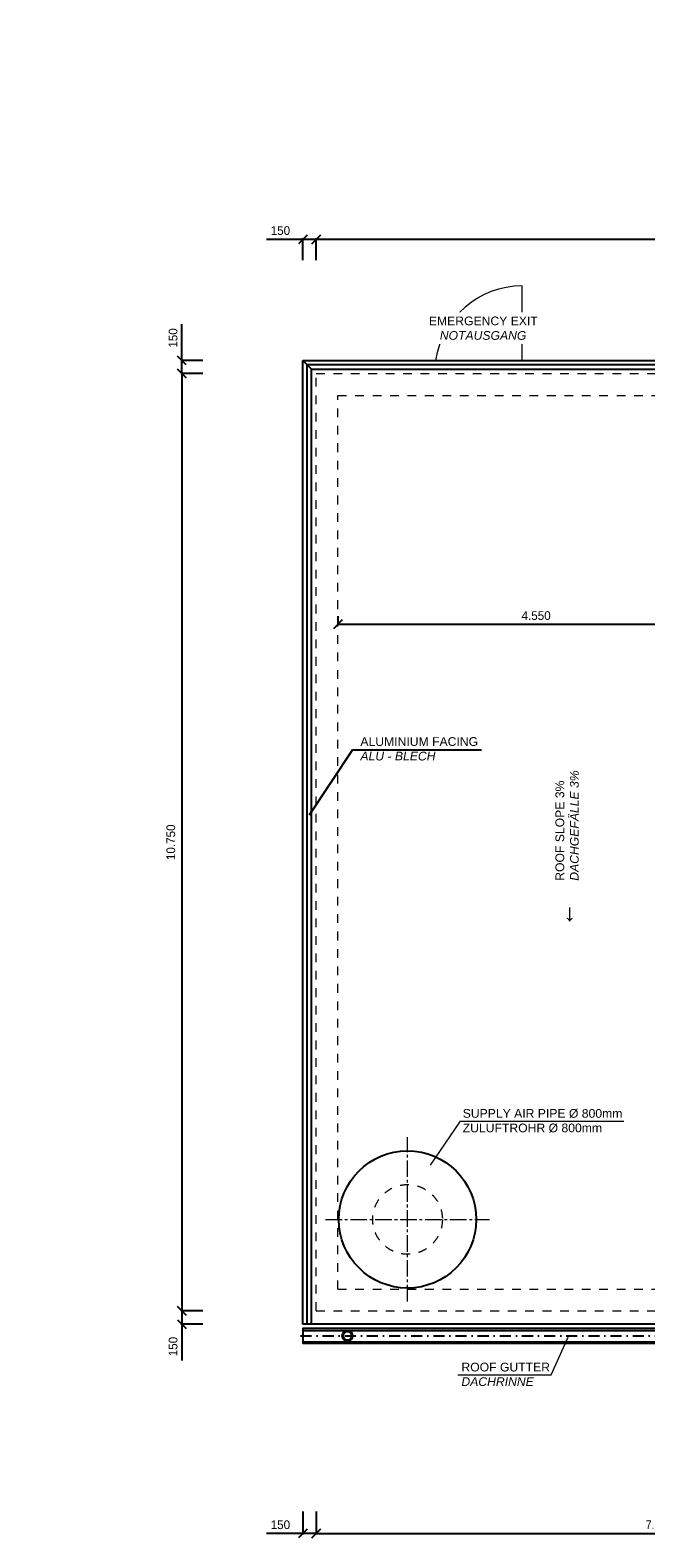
# Model space of a CAD drawing. Header units: millimetres. Extents: x -2065 to 128713, y -54195 to 32418.
# Tile 38 of 61: x 33475 to 40539, y -2602 to 14688. Entities that reach past the tile are written whole.
import ezdxf

# ---------------------------------------------------------------- set-up
doc = ezdxf.new("R2010")
doc.units = ezdxf.units.MM
for name, pattern in [('DASHDOT', [25.4, 12.7, -6.35, 0, -6.35]), ('JIS_02_1.0', [2, 1, -1]), ('MITTE2', [28.575, 19.05, -3.175, 3.175, -3.175])]:
    doc.linetypes.add(name, pattern=pattern)
doc.layers.add('Bemaßung', color=7, linetype='Continuous', lineweight=9)
doc.layers.add('Beschriftung', color=7, linetype='Continuous')
doc.layers.add('POL_Bema', color=7, linetype='Continuous')
doc.styles.add('LBB3.5M1000', font='isocp.shx', dxfattribs={"height": 3.5})
doc.dimstyles.new('DIN', dxfattribs={"dimtxt": 2.5, "dimasz": 2.5, "dimexe": 1.25, "dimexo": 0.625, "dimtad": 1, "dimtih": 1, "dimdec": 4, "dimdsep": 46, "dimlunit": 6, "dimtxsty": 'Standard', "dimcen": 2.5, "dimadec": 0, "dimazin": 0, "dimtfac": 1, "dimtdec": 4, "dimtmove": 0, "dimatfit": 3, "dimfxl": 0, "dimtvp": 1, "dimtolj": 1, "dimtzin": 0, "dimarcsym": 0})

# ---------------------------------------------------------------- blocks, each defined once
blk = doc.blocks.new('_Oblique')
at = {"layer": 'POL_Bema', "color": 0, "lineweight": -2}
blk.add_line((-0.5, -0.5), (0.5, 0.5), dxfattribs=at)
blk = doc.blocks.new('*D272')
at = {"layer": 'Bemaßung', "color": 0, "lineweight": -2, "transparency": 16777216}
for p, q in [((35455, 10750), (35203, 10750)), ((35215, 10750), (35215, 0)), ((35455, 0), (35203, 0))]:
    blk.add_line(p, q, dxfattribs=at)
at = {"layer": 'DEFPOINTS', "color": 0, "transparency": 16777216}
for p in [(36755, 10750), (35215, 0), (36755, 0)]:
    blk.add_point(p, dxfattribs=at)
at = {"layer": 'Bemaßung', "color": 0, "lineweight": -2, "transparency": 16777216, "xscale": 100, "yscale": 100, "zscale": 100}
for p, rotation in [((35215, 10750), 90), ((35215, 0), 270)]:
    blk.add_blockref('_Oblique', p, dxfattribs=dict(at, rotation=rotation))
at = {"layer": 'Bemaßung', "color": 0, "transparency": 16777216, "insert": (35089, 5375), "char_height": 100, "attachment_point": 5, "rotation": 90}
blk.add_mtext('\\A1;10.750', dxfattribs=at)
blk = doc.blocks.new('*D273')
at = {"layer": 'Bemaßung', "color": 0, "lineweight": -2, "transparency": 16777216}
for p, q in [((36755, 12050), (36755, 12302)), ((52005, 12289), (36755, 12289)), ((52005, 12050), (52005, 12302))]:
    blk.add_line(p, q, dxfattribs=at)
at = {"layer": 'DEFPOINTS', "color": 0, "transparency": 16777216}
for p in [(36755, 12289), (36755, 10750), (52005, 10750)]:
    blk.add_point(p, dxfattribs=at)
at = {"layer": 'Bemaßung', "color": 0, "lineweight": -2, "transparency": 16777216, "xscale": 100, "yscale": 100, "zscale": 100, "rotation": 180}
blk.add_blockref('_Oblique', (36755, 12289), dxfattribs=at)
at = {"layer": 'Bemaßung', "color": 0, "lineweight": -2, "transparency": 16777216, "xscale": 100, "yscale": 100, "zscale": 100}
blk.add_blockref('_Oblique', (52005, 12289), dxfattribs=at)
at = {"layer": 'Bemaßung', "color": 0, "transparency": 16777216, "insert": (44380, 12389), "char_height": 100, "attachment_point": 5}
blk.add_mtext('\\A1;15.250', dxfattribs=at)
blk = doc.blocks.new('*D277')
at = {"layer": 'Bemaßung', "color": 0, "lineweight": -2, "transparency": 16777216}
for p, q in [((35215, 10900), (35215, 11317)), ((35455, 10900), (35203, 10900)), ((35215, 10750), (35215, 10900)), ((35455, 10750), (35203, 10750))]:
    blk.add_line(p, q, dxfattribs=at)
at = {"layer": 'DEFPOINTS', "color": 0, "transparency": 16777216}
for p in [(35215, 10900), (36755, 10900), (36755, 10750)]:
    blk.add_point(p, dxfattribs=at)
at = {"layer": 'Bemaßung', "color": 0, "lineweight": -2, "transparency": 16777216, "xscale": 100, "yscale": 100, "zscale": 100}
for p, rotation in [((35215, 10900), 90), ((35215, 10750), 270)]:
    blk.add_blockref('_Oblique', p, dxfattribs=dict(at, rotation=rotation))
at = {"layer": 'Bemaßung', "color": 0, "transparency": 16777216, "insert": (35115, 11158), "char_height": 100, "attachment_point": 5, "rotation": 90}
blk.add_mtext('\\A1;150', dxfattribs=at)
blk = doc.blocks.new('*D278')
at = {"layer": 'Bemaßung', "color": 0, "lineweight": -2, "transparency": 16777216}
for p, q in [((36605, 12289), (36188, 12289)), ((36605, 12050), (36605, 12302)), ((36755, 12289), (36605, 12289)), ((36755, 12050), (36755, 12302))]:
    blk.add_line(p, q, dxfattribs=at)
at = {"layer": 'DEFPOINTS', "color": 0, "transparency": 16777216}
for p in [(36605, 12289), (36605, 10750), (36755, 10750)]:
    blk.add_point(p, dxfattribs=at)
at = {"layer": 'Bemaßung', "color": 0, "lineweight": -2, "transparency": 16777216, "xscale": 100, "yscale": 100, "zscale": 100, "rotation": 180}
blk.add_blockref('_Oblique', (36605, 12289), dxfattribs=at)
at = {"layer": 'Bemaßung', "color": 0, "lineweight": -2, "transparency": 16777216, "xscale": 100, "yscale": 100, "zscale": 100}
blk.add_blockref('_Oblique', (36755, 12289), dxfattribs=at)
at = {"layer": 'Bemaßung', "color": 0, "transparency": 16777216, "insert": (36346, 12389), "char_height": 100, "attachment_point": 5}
blk.add_mtext('\\A1;150', dxfattribs=at)
blk = doc.blocks.new('*D280')
at = {"layer": 'Bemaßung', "color": 0, "lineweight": -2, "transparency": 16777216}
for p, q in [((41194, 10900), (41194, 11317)), ((50705, 10900), (41181, 10900)), ((41194, 10750), (41194, 10900)), ((40955, 10750), (41206, 10750))]:
    blk.add_line(p, q, dxfattribs=at)
at = {"layer": 'DEFPOINTS', "color": 0, "transparency": 16777216}
for p in [(41194, 10900), (52005, 10900), (39655, 10750)]:
    blk.add_point(p, dxfattribs=at)
at = {"layer": 'Bemaßung', "color": 0, "lineweight": -2, "transparency": 16777216, "xscale": 100, "yscale": 100, "zscale": 100}
for p, rotation in [((41194, 10900), 90), ((41194, 10750), 270)]:
    blk.add_blockref('_Oblique', p, dxfattribs=dict(at, rotation=rotation))
at = {"layer": 'Bemaßung', "color": 0, "transparency": 16777216, "insert": (41094, 11158), "char_height": 100, "attachment_point": 5, "rotation": 90}
blk.add_mtext('\\A1;150', dxfattribs=at)
blk = doc.blocks.new('*D291')
at = {"layer": 'Bemaßung', "color": 0, "lineweight": -2, "transparency": 16777216}
for p, q in [((36755, -2300), (36755, -2564)), ((44655, -2300), (44655, -2564)), ((36755, -2552), (44655, -2552))]:
    blk.add_line(p, q, dxfattribs=at)
at = {"layer": 'DEFPOINTS', "color": 0, "transparency": 16777216}
for p in [(36755, 0), (44655, 0), (44655, -2552)]:
    blk.add_point(p, dxfattribs=at)
at = {"layer": 'Bemaßung', "color": 0, "lineweight": -2, "transparency": 16777216, "xscale": 100, "yscale": 100, "zscale": 100, "rotation": 180}
blk.add_blockref('_Oblique', (36755, -2552), dxfattribs=at)
at = {"layer": 'Bemaßung', "color": 0, "lineweight": -2, "transparency": 16777216, "xscale": 100, "yscale": 100, "zscale": 100}
blk.add_blockref('_Oblique', (44655, -2552), dxfattribs=at)
at = {"layer": 'Bemaßung', "color": 0, "transparency": 16777216, "insert": (40705, -2452), "char_height": 100, "attachment_point": 5}
blk.add_mtext('\\A1;7.900', dxfattribs=at)
blk = doc.blocks.new('*D292')
at = {"layer": 'Bemaßung', "color": 0, "lineweight": -2, "transparency": 16777216}
for p, q in [((36605, -2300), (36605, -2564)), ((36755, -2300), (36755, -2564)), ((36605, -2552), (36188, -2552)), ((36755, -2552), (36605, -2552))]:
    blk.add_line(p, q, dxfattribs=at)
at = {"layer": 'DEFPOINTS', "color": 0, "transparency": 16777216}
for p in [(36605, 0), (36755, 0), (36605, -2552)]:
    blk.add_point(p, dxfattribs=at)
at = {"layer": 'Bemaßung', "color": 0, "lineweight": -2, "transparency": 16777216, "xscale": 100, "yscale": 100, "zscale": 100, "rotation": 180}
blk.add_blockref('_Oblique', (36605, -2552), dxfattribs=at)
at = {"layer": 'Bemaßung', "color": 0, "lineweight": -2, "transparency": 16777216, "xscale": 100, "yscale": 100, "zscale": 100}
blk.add_blockref('_Oblique', (36755, -2552), dxfattribs=at)
at = {"layer": 'Bemaßung', "color": 0, "transparency": 16777216, "insert": (36346, -2452), "char_height": 100, "attachment_point": 5}
blk.add_mtext('\\A1;150', dxfattribs=at)
blk = doc.blocks.new('*D379')
at = {"layer": 'Bemaßung', "color": 0, "lineweight": -2, "transparency": 16777216}
for p, q in [((37005, 7967), (37005, 7861)), ((41555, 7967), (41555, 7861)), ((41555, 7874), (37005, 7874))]:
    blk.add_line(p, q, dxfattribs=at)
at = {"layer": 'DEFPOINTS', "color": 0, "transparency": 16777216}
for p in [(37005, 8067), (41555, 8067), (37005, 7874)]:
    blk.add_point(p, dxfattribs=at)
at = {"layer": 'Bemaßung', "color": 0, "lineweight": -2, "transparency": 16777216, "xscale": 100, "yscale": 100, "zscale": 100, "rotation": 180}
blk.add_blockref('_Oblique', (37005, 7874), dxfattribs=at)
at = {"layer": 'Bemaßung', "color": 0, "lineweight": -2, "transparency": 16777216, "xscale": 100, "yscale": 100, "zscale": 100}
blk.add_blockref('_Oblique', (41555, 7874), dxfattribs=at)
at = {"layer": 'Bemaßung', "color": 0, "transparency": 16777216, "insert": (39280, 7974), "char_height": 100, "attachment_point": 5}
blk.add_mtext('\\A1;4.550', dxfattribs=at)
blk = doc.blocks.new('*D409')
at = {"layer": 'Bemaßung', "color": 0, "lineweight": -2, "transparency": 16777216}
for p, q in [((35455, 0), (35203, 0)), ((35215, 0), (35215, -150)), ((35455, -150), (35203, -150)), ((35215, -150), (35215, -567))]:
    blk.add_line(p, q, dxfattribs=at)
at = {"layer": 'DEFPOINTS', "color": 0, "transparency": 16777216}
for p in [(36755, 0), (35215, -150), (36755, -150)]:
    blk.add_point(p, dxfattribs=at)
at = {"layer": 'Bemaßung', "color": 0, "lineweight": -2, "transparency": 16777216, "xscale": 100, "yscale": 100, "zscale": 100}
for p, rotation in [((35215, 0), 90), ((35215, -150), 270)]:
    blk.add_blockref('_Oblique', p, dxfattribs=dict(at, rotation=rotation))
at = {"layer": 'Bemaßung', "color": 0, "transparency": 16777216, "insert": (35115, -408), "char_height": 100, "attachment_point": 5, "rotation": 90}
blk.add_mtext('\\A1;150', dxfattribs=at)

msp = doc.modelspace()

# ---------------------------------------------------------------- linework, layer by layer
at = {"color": 251, "lineweight": 5}
msp.add_line((39119.66886, 10900), (39119.66886, 11755), dxfattribs=at)
for p, q in [((36604.66886, -149.70205), (36604.66886, 10900)), ((36704.66886, 10800), (36604.66886, 10900)), ((36604.66886, 10900), (52154.66886, 10900)), ((52104.66886, 10850), (36654.66886, 10850)), ((36654.66886, -149.70205), (36654.66886, 10850)), ((36704.66886, -149.70205), (36704.66886, 10800)), ((36704.66886, 10800), (52054.66886, 10800)), ((44454.66886, -149.70205), (36604.66886, -149.70205)), ((36604.66886, -224.03534), (44399.03265, -224.03534)), ((36604.66886, -354.42107), (44268.64692, -354.42107))]:
    msp.add_line(p, q)
at = {"linetype": 'JIS_02_1.0', "lineweight": 18, "ltscale": 100}
for p, q in [((36754.66886, 0), (36754.66886, 10750)), ((36754.66886, 10750), (52004.66886, 10750)), ((37004.66886, 250), (37004.66886, 10500)), ((37004.66886, 10500), (46504.66886, 10500)), ((37004.66886, 250), (44904.66886, 250)), ((36754.66886, 0), (44654.66886, 0))]:
    msp.add_line(p, q, dxfattribs=at)
at = {"linetype": 'MITTE2', "lineweight": 18, "ltscale": 10}
for p, q in [((37804.66886, 108.23327), (37804.66886, 1991.76673)), ((36862.90212, 1050), (38746.43559, 1050))]:
    msp.add_line(p, q, dxfattribs=at)
at = {"linetype": 'DASHDOT', "ltscale": 10}
msp.add_line((36576.35806, -285.38727), (44337.68072, -285.38727), dxfattribs=at)
msp.add_lwpolyline([(44423.35856, -199.70943), (36604.66886, -199.70943), (36604.66886, -371.0651), (44252.00289, -371.0651)])
for centre, radius in [((37804.66886, 1050), 787.40157), ((37115.25961, -285.38727), 58.97615), ((37115.25961, -285.38727), 50)]:
    msp.add_circle(centre, radius)
at = {"linetype": 'JIS_02_1.0', "lineweight": 18, "ltscale": 100}
msp.add_circle((37804.66886, 1050), 400, dxfattribs=at)
at = {"color": 251, "lineweight": 5}
msp.add_arc((39119.66886, 10750), 1005, 90, 171.416318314, dxfattribs=at)
at = {"layer": 'Beschriftung'}
for q in [(36677.39102, 5685.12213), (38652.13545, 6435.72397)]:
    msp.add_line((37173.1125, 6435.72397), q, dxfattribs=at)
at = {"layer": 'Beschriftung', "lineweight": 5}
for p, q in [((38406.85814, 2175.22947), (38065.84698, 1672.6671)), ((38406.85814, 2175.22947), (40287.93092, 2175.22947)), ((39453.15346, -734.25563), (39649.32218, -299.52152)), ((38380.30116, -734.25563), (39453.15346, -734.25563))]:
    msp.add_line(p, q, dxfattribs=at)

# ---------------------------------------------------------------- texts
at = {"layer": 'Beschriftung', "attachment_point": 1, "style": 'LBB3.5M1000'}
for s, width, insert, char_height in [('\\pi94.352;{\\fArial|b0|i0|c0|p34;GROUND PLAN\\P\\pi274.78;\\fArial|b0|i1|c0|p34;GRUNDRISS}', 2200.1645238, (5399.52643, 14684.6482), 200), ('{\\fArial|b0|i0|c0|p34;ALUMINIUM FACING\\P\\fArial|b0|i1|c0|p34;ALU - BLECH}', 1395.2763858, (37263.83612, 6580.05362), 100), ('{\\fArial|b0|i0|c0|p34;SUPPLY AIR PIPE %%C 800mm\\PZULUFTROHR %%C 800mm}', 2052.052985, (38437.77827, 2315.93258), 100), ('{\\fArial|b0|i0|c0|p34;ROOF GUTTER\\P\\fArial|b0|i1|c0|p34;DACHRINNE}', 2471.4058999, (38422.86627, -593.55253), 100)]:
    msp.add_mtext_dynamic_manual_height_columns(s, width=width, gutter_width=17.5, heights=[0], dxfattribs=dict(at, insert=insert, char_height=char_height))
at = {"layer": 'Beschriftung', "attachment_point": 1, "rotation": 90, "style": 'LBB3.5M1000'}
for s, width, insert, char_height in [('{\\fArial|b0|i0|c0|p34;ROOF SLOPE 3%\\P\\fArial|b0|i1|c0|p34;DACHGEFÄLLE 3%}', 1394.523492, (39501.95055, 4933.49479), 100), ('{\\fArial|b0|i0|c134|p34;←}', 295.0734938, (39513.50446, 4407.46419), 200)]:
    msp.add_mtext_dynamic_manual_height_columns(s, width=width, gutter_width=17.5, heights=[0], dxfattribs=dict(at, insert=insert, char_height=char_height))

# ---------------------------------------------------------------- dimensions: what is measured, and where the dimension line sits
at = {"layer": 'Bemaßung'}
for base, p1, p2, override, picture, middle in [((36604.66886, 12289.19254), (36754.66886, 10750), (36604.66886, 10750), {"dimscale": 10, "dimtxt": 10, "dimasz": 10, "dimexo": 130, "dimgap": 5, "dimdec": 2, "dimblk1": 'Oblique', "dimblk2": 'Oblique', "dimsah": 1, "dimtdec": 2}, '*D278', (36346.33552, 12389.19254)), ((36754.66886, 12289.19254), (52004.66886, 10750), (36754.66886, 10750), {"dimscale": 10, "dimtxt": 10, "dimasz": 10, "dimexo": 130, "dimgap": 5, "dimdec": 2, "dimblk1": 'Oblique', "dimblk2": 'Oblique', "dimsah": 1, "dimtdec": 2, "dimtmove": 2}, '*D273', (44379.66886, 12389.19254)), ((37004.66886, 7873.89538), (41554.66886, 8067.19171), (37004.66886, 8067.19171), {"dimscale": 10, "dimtxt": 10, "dimasz": 10, "dimexo": 10, "dimgap": 5, "dimdec": 2, "dimblk1": 'Oblique', "dimblk2": 'Oblique', "dimsah": 1, "dimtdec": 2, "dimtmove": 2}, '*D379', (39279.66886, 7973.89538)), ((36604.66886, -2551.76398), (36754.66886, 0), (36604.66886, 0), {"dimscale": 10, "dimtxt": 10, "dimasz": 10, "dimexo": 230, "dimgap": 5, "dimdec": 2, "dimblk1": 'Oblique', "dimblk2": 'Oblique', "dimsah": 1, "dimtdec": 2}, '*D292', (36346.33552, -2451.76398)), ((44654.66886, -2551.76398), (36754.66886, 0), (44654.66886, 0), {"dimscale": 10, "dimtxt": 10, "dimasz": 10, "dimexo": 230, "dimgap": 5, "dimdec": 2, "dimblk1": 'Oblique', "dimblk2": 'Oblique', "dimsah": 1, "dimtdec": 2, "dimtmove": 2}, '*D291', (40704.66886, -2451.76398))]:
    dim = msp.add_linear_dim(base=base, p1=p1, p2=p2, dimstyle='DIN', override=override, dxfattribs=at)
    dim.commit()
    dim.dimension.update_dxf_attribs({"geometry": picture, "text_midpoint": middle})
for base, p1, p2, angle, picture, middle in [((35215.47632, 10900), (36754.66886, 10750), (36754.66886, 10900), 90, '*D277', (35115.47632, 11158.33333)), ((41193.86139, 10900), (39654.66886, 10750), (52004.66886, 10900), 90, '*D280', (41093.86139, 11158.33333)), ((35215.47632, -150), (36754.66886, 0), (36754.66886, -150), 270, '*D409', (35115.47632, -408.33333))]:
    dim = msp.add_linear_dim(base=base, p1=p1, p2=p2, angle=angle, dimstyle='DIN', override={"dimscale": 10, "dimtxt": 10, "dimasz": 10, "dimexo": 130, "dimgap": 5, "dimdec": 2, "dimblk1": 'Oblique', "dimblk2": 'Oblique', "dimsah": 1, "dimtdec": 2}, dxfattribs=at)
    dim.commit()
    dim.dimension.update_dxf_attribs({"geometry": picture, "text_midpoint": middle})
dim = msp.add_linear_dim(base=(35215.47632, 0), p1=(36754.66886, 10750), p2=(36754.66886, 0), angle=90, dimstyle='DIN', override={"dimscale": 10, "dimtxt": 10, "dimasz": 10, "dimexo": 130, "dimgap": 5, "dimdec": 2, "dimblk1": 'Oblique', "dimblk2": 'Oblique', "dimsah": 1, "dimtdec": 2, "dimtmove": 2}, dxfattribs=at)
dim.commit()
dim.dimension.update_dxf_attribs({"geometry": '*D272', "text_midpoint": (35088.63266, 5375), "dimtype": 160})

# ---------------------------------------------------------------- next in the draw order: texts
at = {"layer": 'Beschriftung', "insert": (38025.21076, 11403.85835), "char_height": 100, "attachment_point": 1, "style": 'LBB3.5M1000', "bg_fill": 3, "box_fill_scale": 1.5, "bg_fill_color": 256, "bg_fill_transparency": 0}
msp.add_mtext_dynamic_manual_height_columns('\\pi24.171;{\\fArial|b0|i0|c0|p34;EMERGENCY EXIT\\P\\pi149.58;\\fArial|b0|i1|c0|p34;NOTAUSGANG}', width=1284.222068, gutter_width=17.5, heights=[0], dxfattribs=at)

doc.saveas('drawing.dxf')
